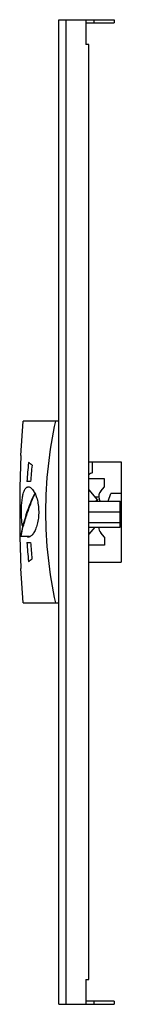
# Model space of a CAD drawing. Header units: millimetres. Extents: x 94 to 120, y 25 to 274.
import ezdxf

# ---------------------------------------------------------------- set-up
doc = ezdxf.new("R2010")
doc.units = ezdxf.units.MM
doc.header["$LTSCALE"] = 19.444014
doc.layers.get('0').update_dxf_attribs({"linetype": 'CONTINUOUS'})

msp = doc.modelspace()

# ---------------------------------------------------------------- linework, layer by layer
at = {"color": 7}
for p, q in [((104.39, 24.64), (104.39, 273.64)), ((104.39, 273.64), (118.39, 273.64)), ((106.2, 24.64), (106.2, 273.64)), ((111.19, 273.64), (111.19, 267.34)), ((111.19, 272.84), (118.39, 272.84)), ((113.24, 273.64), (113.24, 272.84)), ((118.39, 273.64), (118.39, 272.84)), ((111.99, 267.34), (111.19, 267.34)), ((111.99, 30.94), (111.99, 267.34)), ((94.74, 163.44), (95.29, 172.14)), ((104.39, 172.14), (95.29, 172.14)), ((94.74, 163.44), (94.45, 155.46)), ((111.99, 161.84), (120.19, 161.84)), ((112.88, 159.09), (112.88, 161.84)), ((120.19, 161.84), (120.19, 136.44)), ((115.89, 157.54), (111.99, 157.54)), ((115.89, 155.54), (115.89, 157.54)), ((94.45, 155.46), (94.45, 142.83)), ((97.21, 156.84), (96.3, 156.83)), ((111.99, 154.75), (114.18, 152.14)), ((114.96, 154.43), (115.89, 155.54)), ((98.25, 153.86), (97.47, 152.24)), ((97.47, 152.24), (97.47, 152.24)), ((111.99, 151.89), (119.89, 151.89)), ((113.47, 152.99), (114.52, 152.99)), ((114.18, 152.14), (113.65, 151.89)), ((114.82, 151.89), (114.61, 152.46)), ((116.82, 151.89), (117.53, 153.84)), ((120.19, 153.84), (117.53, 153.84)), ((119.89, 145.29), (119.89, 151.89)), ((119.89, 149.14), (111.99, 149.14)), ((95.37, 146.04), (94.74, 143.04)), ((95.37, 146.04), (95.37, 146.04)), ((111.99, 146.45), (119.89, 146.45)), ((111.99, 145.29), (119.89, 145.29)), ((113.47, 145.29), (111.99, 143.53)), ((94.45, 142.83), (94.74, 134.85)), ((94.74, 143.04), (96.91, 143.02)), ((115.89, 142.75), (114.96, 143.86)), ((115.89, 142.75), (115.89, 140.74)), ((96.3, 141.46), (97.21, 141.45)), ((115.89, 140.74), (111.99, 140.74)), ((95.29, 126.14), (94.74, 134.85)), ((111.99, 136.44), (120.19, 136.44)), ((95.29, 126.14), (104.39, 126.14)), ((111.19, 30.94), (111.99, 30.94)), ((111.19, 30.94), (111.19, 24.64)), ((118.39, 25.44), (111.19, 25.44)), ((113.24, 25.44), (113.24, 24.64)), ((118.39, 25.44), (118.39, 24.64)), ((104.39, 24.64), (118.39, 24.64))]:
    msp.add_line(p, q, dxfattribs=at)
for centre, radius, start, end in [((222.45, 149.39), 126.37, 174.4431, 176.627), ((92.89, 155.45), 7.25, 49.7655, 58.5315), ((207.61, 149.42), 110.64, 174.0006, 176.1546), ((113.78, 156.44), 2.8, 108.7493, 132.9278), ((116.49, 153.14), 2, 140, 200), ((134.92, 136.09), 40.78, 156.6653, 165.8728), ((134.8, 136.13), 40.66, 156.6509, 165.8872), ((153.1, 129.54), 59.96, 157.708, 160.9161), ((158.66, 127.31), 65.95, 156.1052, 157.7468), ((93.48, 151.59), 5.34, 29.1574, 31.0225), ((145.55, 132.12), 51.98, 160.8806, 164.5678), ((108.37, 147.64), 13.4, 187.689, 190.0579), ((141.74, 133.18), 48.03, 164.5815, 165.0717), ((116.49, 145.14), 2, 175.6978, 220), ((222.44, 148.89), 126.36, 183.3731, 185.557), ((207.6, 148.87), 110.64, 183.8454, 185.9996), ((92.89, 142.84), 7.25, 301.4685, 310.2345)]:
    msp.add_arc(centre, radius, start, end, dxfattribs=at)
for points, knots in [([(103.61, 126.14), (102.75, 129.9), (101.51, 137.55), (100.9, 149.14), (101.51, 160.74), (102.75, 168.39), (103.61, 172.14)], [0, 0, 0, 0, 0.249478, 0.5, 0.750522, 1, 1, 1, 1]), ([(94.96, 147.23), (94.93, 147.73), (94.89, 148.72), (94.9, 150.21), (94.99, 151.62), (95.15, 152.9), (95.38, 153.97), (95.66, 154.7), (95.94, 155.12), (96.16, 155.33), (96.4, 155.46), (96.57, 155.49), (96.65, 155.49)], [0, 0, 0, 0, 0.167397, 0.337512, 0.500753, 0.648223, 0.772766, 0.870395, 0.909385, 0.942788, 0.972224, 1, 1, 1, 1]), ([(96.65, 155.49), (96.91, 155.49), (97.32, 155.27), (97.74, 154.82), (97.96, 154.51), (98.06, 154.34)], [0, 0, 0, 0, 0.406882, 0.677613, 1, 1, 1, 1]), ([(98.73, 152.81), (98.88, 152.33), (99.13, 151.3), (99.29, 149.69), (99.26, 148.04), (99.03, 146.47), (98.64, 145.1), (98.14, 144.01), (97.58, 143.24), (97.12, 142.91), (96.9, 142.84)], [0, 0, 0, 0, 0.140388, 0.294213, 0.451595, 0.601723, 0.735679, 0.847766, 0.935418, 1, 1, 1, 1]), ([(98.15, 154.19), (98.2, 154.09), (98.43, 153.64), (98.61, 153.17), (98.73, 152.81)], [0, 0, 0, 0, 0.228268, 1, 1, 1, 1]), ([(95.09, 145.85), (95.08, 145.96), (95.02, 146.42), (94.98, 146.88), (94.96, 147.23)], [0, 0, 0, 0, 0.239624, 1, 1, 1, 1]), ([(94.74, 143.04), (94.73, 143.03), (94.75, 143.16), (94.77, 143.22), (94.82, 143.46), (94.88, 143.74), (94.97, 144.1), (95.11, 144.72), (95.24, 145.21), (95.33, 145.55)], [0, 0, 0, 0, 0.017001, 0.067568, 0.15098, 0.266058, 0.41086, 0.583327, 1, 1, 1, 1]), ([(96.9, 142.84), (96.88, 142.83), (96.8, 142.81), (96.72, 142.8), (96.65, 142.8)], [0, 0, 0, 0, 0.258497, 1, 1, 1, 1])]:
    msp.add_open_spline(points, degree=3, knots=knots, dxfattribs=at)
msp.add_open_spline([(96.65, 142.8), (96.57, 142.8), (96.49, 142.81), (96.41, 142.84)], degree=3, dxfattribs=at)

doc.saveas('drawing.dxf')
